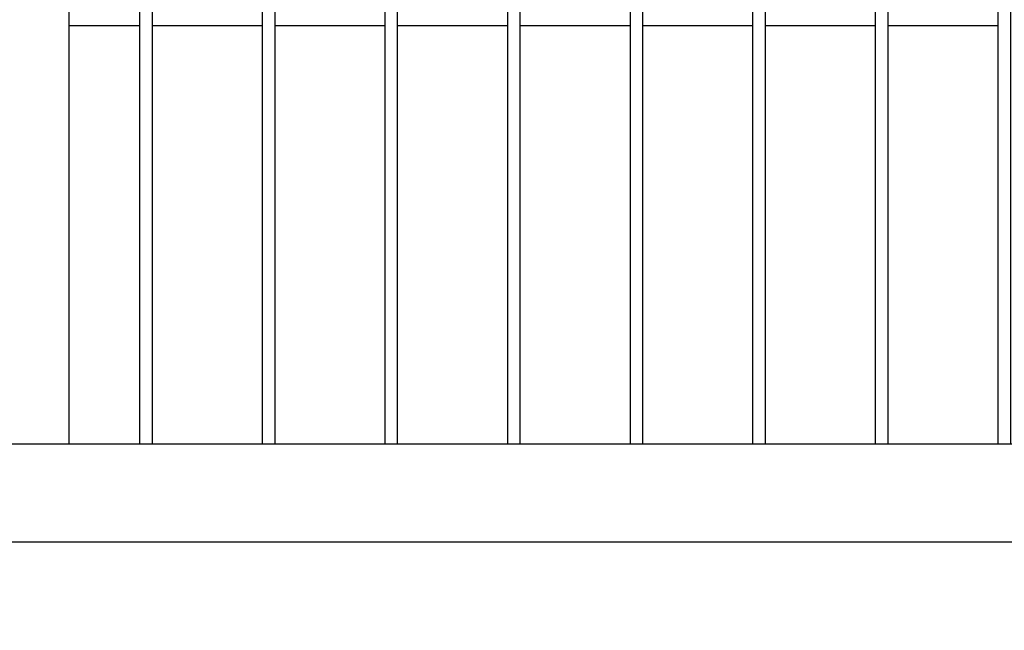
# Model space of a CAD drawing. Header units: inches. Extents: x 1156 to 71303, y -52654 to 51.
# Tile 199 of 217: x 64379 to 64459, y -40847 to -40797. Entities that reach past the tile are written whole.
import ezdxf

# ---------------------------------------------------------------- set-up
doc = ezdxf.new("R2010")
doc.units = ezdxf.units.IN
doc.header["$MEASUREMENT"] = 0
doc.layers.get('0').update_dxf_attribs({"lineweight": 0})
doc.layers.get('Defpoints').update_dxf_attribs({"lineweight": 0})
doc.layers.add('AW OGRODZENIA', color=253, linetype='Continuous')
doc.styles.add('1-200', font='arial.ttf', dxfattribs={"width": 0.75, "height": 35})
doc.dimstyles.new('1-2001-2', dxfattribs={"dimtxt": 35, "dimasz": 10, "dimexe": 15, "dimexo": 10, "dimgap": 0.09, "dimtad": 0, "dimlfac": 0.5, "dimdsep": 46, "dimtxsty": '1-200', "dimblk": 'OBLIQUE', "dimcen": 0.09, "dimadec": 0, "dimazin": 0, "dimtfac": 1, "dimtdec": 4, "dimtix": 1, "dimtofl": 0, "dimtmove": 0, "dimatfit": 3, "dimldrblk": 'OBLIQUE', "dimfxl": 15, "dimfxlon": 1, "dimtvp": 0.7, "dimtolj": 1, "dimtzin": 0, "dimarcsym": 0})

# ---------------------------------------------------------------- blocks, each defined once
blk = doc.blocks.new('_OBLIQUE')
at = {"color": 0, "linetype": 'ByBlock', "lineweight": -2}
for p, q in [((-0.5, -0.5), (0.5, 0.5)), ((0, 0), (0, 0))]:
    blk.add_line(p, q, dxfattribs=at)
blk = doc.blocks.new('*D1616')
at = {"color": 0, "linetype": 'Continuous', "lineweight": -2, "ltscale": 12}
for p, q in [((63863.526, -40916.474), (63863.526, -40946.474)), ((64563.526, -40916.474), (64563.526, -40946.474)), ((63863.526, -40931.474), (64563.526, -40931.474))]:
    blk.add_line(p, q, dxfattribs=at)
at = {"layer": 'Defpoints', "color": 0}
for p in [(63863.526, -40835.275), (64563.526, -40835.275), (64563.526, -40931.474)]:
    blk.add_point(p, dxfattribs=at)
at = {"color": 0, "lineweight": -2, "xscale": 10, "yscale": 10, "zscale": 10, "rotation": 180}
blk.add_blockref('_OBLIQUE', (63863.526, -40931.474), dxfattribs=at)
at = {"color": 0, "lineweight": -2, "xscale": 10, "yscale": 10, "zscale": 10}
blk.add_blockref('_OBLIQUE', (64563.526, -40931.474), dxfattribs=at)
at = {"color": 0, "linetype": 'Continuous', "ltscale": 12, "insert": (64213.526, -40906.459), "char_height": 35, "attachment_point": 5, "style": '1-200'}
blk.add_mtext('\\A1;300', dxfattribs=at)

msp = doc.modelspace()

# ---------------------------------------------------------------- linework, layer by layer
at = {"layer": 'AW OGRODZENIA'}
for p, q in [((64383.026, -40557.913), (64383.026, -40831.913)), ((64388.83, -40797.834), (64383.026, -40797.834)), ((64388.83, -40797.834), (64383.026, -40797.834)), ((64388.83, -40797.834), (64383.026, -40797.834)), ((64388.83, -40797.834), (64383.026, -40797.834)), ((64388.83, -40797.834), (64383.026, -40797.834)), ((64388.83, -40797.834), (64383.026, -40797.834)), ((64388.83, -40797.834), (64383.026, -40797.834)), ((64388.83, -40797.834), (64383.026, -40797.834)), ((64388.83, -40797.834), (64383.026, -40797.834)), ((64388.83, -40797.834), (64383.026, -40797.834)), ((64388.83, -40797.834), (64383.026, -40797.834)), ((64388.83, -40797.834), (64383.026, -40797.834)), ((64388.83, -40797.834), (64383.026, -40797.834)), ((64388.83, -40797.834), (64383.026, -40797.834)), ((64388.83, -40797.834), (64383.026, -40797.834)), ((64388.83, -40797.834), (64383.026, -40797.834)), ((64388.83, -40797.834), (64383.026, -40797.834)), ((64388.83, -40797.834), (64383.026, -40797.834)), ((64388.83, -40797.834), (64383.026, -40797.834)), ((64388.83, -40797.834), (64383.026, -40797.834)), ((64388.83, -40797.834), (64383.026, -40797.834)), ((64388.83, -40797.834), (64383.026, -40797.834)), ((64388.83, -40797.834), (64383.026, -40797.834)), ((64388.83, -40797.834), (64383.026, -40797.834)), ((64388.83, -40797.834), (64383.026, -40797.834)), ((64398.83, -40797.834), (64389.822, -40797.834)), ((64398.83, -40797.834), (64389.822, -40797.834)), ((64398.83, -40797.834), (64389.822, -40797.834)), ((64398.83, -40797.834), (64389.822, -40797.834)), ((64398.83, -40797.834), (64389.822, -40797.834)), ((64398.83, -40797.834), (64389.822, -40797.834)), ((64398.83, -40797.834), (64389.822, -40797.834)), ((64398.83, -40797.834), (64389.822, -40797.834)), ((64398.83, -40797.834), (64389.822, -40797.834)), ((64398.83, -40797.834), (64389.822, -40797.834)), ((64398.83, -40797.834), (64389.822, -40797.834)), ((64398.83, -40797.834), (64389.822, -40797.834)), ((64398.83, -40797.834), (64389.822, -40797.834)), ((64398.83, -40797.834), (64389.822, -40797.834)), ((64398.83, -40797.834), (64389.822, -40797.834)), ((64398.83, -40797.834), (64389.822, -40797.834)), ((64398.83, -40797.834), (64389.822, -40797.834)), ((64398.83, -40797.834), (64389.822, -40797.834)), ((64398.83, -40797.834), (64389.822, -40797.834)), ((64398.83, -40797.834), (64389.822, -40797.834)), ((64398.83, -40797.834), (64389.822, -40797.834)), ((64398.83, -40797.834), (64389.822, -40797.834)), ((64398.83, -40797.834), (64389.822, -40797.834)), ((64398.83, -40797.834), (64389.822, -40797.834)), ((64398.83, -40797.834), (64389.822, -40797.834)), ((64408.83, -40797.834), (64399.822, -40797.834)), ((64408.83, -40797.834), (64399.822, -40797.834)), ((64408.83, -40797.834), (64399.822, -40797.834)), ((64408.83, -40797.834), (64399.822, -40797.834)), ((64408.83, -40797.834), (64399.822, -40797.834)), ((64408.83, -40797.834), (64399.822, -40797.834)), ((64408.83, -40797.834), (64399.822, -40797.834)), ((64408.83, -40797.834), (64399.822, -40797.834)), ((64408.83, -40797.834), (64399.822, -40797.834)), ((64408.83, -40797.834), (64399.822, -40797.834)), ((64408.83, -40797.834), (64399.822, -40797.834)), ((64408.83, -40797.834), (64399.822, -40797.834)), ((64408.83, -40797.834), (64399.822, -40797.834)), ((64408.83, -40797.834), (64399.822, -40797.834)), ((64408.83, -40797.834), (64399.822, -40797.834)), ((64408.83, -40797.834), (64399.822, -40797.834)), ((64408.83, -40797.834), (64399.822, -40797.834)), ((64408.83, -40797.834), (64399.822, -40797.834)), ((64408.83, -40797.834), (64399.822, -40797.834)), ((64408.83, -40797.834), (64399.822, -40797.834)), ((64408.83, -40797.834), (64399.822, -40797.834)), ((64408.83, -40797.834), (64399.822, -40797.834)), ((64408.83, -40797.834), (64399.822, -40797.834)), ((64408.83, -40797.834), (64399.822, -40797.834)), ((64408.83, -40797.834), (64399.822, -40797.834)), ((64418.83, -40797.834), (64409.822, -40797.834)), ((64418.83, -40797.834), (64409.822, -40797.834)), ((64418.83, -40797.834), (64409.822, -40797.834)), ((64418.83, -40797.834), (64409.822, -40797.834)), ((64418.83, -40797.834), (64409.822, -40797.834)), ((64418.83, -40797.834), (64409.822, -40797.834)), ((64418.83, -40797.834), (64409.822, -40797.834)), ((64418.83, -40797.834), (64409.822, -40797.834)), ((64418.83, -40797.834), (64409.822, -40797.834)), ((64418.83, -40797.834), (64409.822, -40797.834)), ((64418.83, -40797.834), (64409.822, -40797.834)), ((64418.83, -40797.834), (64409.822, -40797.834)), ((64418.83, -40797.834), (64409.822, -40797.834)), ((64418.83, -40797.834), (64409.822, -40797.834)), ((64418.83, -40797.834), (64409.822, -40797.834)), ((64418.83, -40797.834), (64409.822, -40797.834)), ((64418.83, -40797.834), (64409.822, -40797.834)), ((64418.83, -40797.834), (64409.822, -40797.834)), ((64418.83, -40797.834), (64409.822, -40797.834)), ((64418.83, -40797.834), (64409.822, -40797.834)), ((64418.83, -40797.834), (64409.822, -40797.834)), ((64418.83, -40797.834), (64409.822, -40797.834)), ((64418.83, -40797.834), (64409.822, -40797.834)), ((64418.83, -40797.834), (64409.822, -40797.834)), ((64418.83, -40797.834), (64409.822, -40797.834)), ((64428.83, -40797.834), (64419.822, -40797.834)), ((64428.83, -40797.834), (64419.822, -40797.834)), ((64428.83, -40797.834), (64419.822, -40797.834)), ((64428.83, -40797.834), (64419.822, -40797.834)), ((64428.83, -40797.834), (64419.822, -40797.834)), ((64428.83, -40797.834), (64419.822, -40797.834)), ((64428.83, -40797.834), (64419.822, -40797.834)), ((64428.83, -40797.834), (64419.822, -40797.834)), ((64428.83, -40797.834), (64419.822, -40797.834)), ((64428.83, -40797.834), (64419.822, -40797.834)), ((64428.83, -40797.834), (64419.822, -40797.834)), ((64428.83, -40797.834), (64419.822, -40797.834)), ((64428.83, -40797.834), (64419.822, -40797.834)), ((64428.83, -40797.834), (64419.822, -40797.834)), ((64428.83, -40797.834), (64419.822, -40797.834)), ((64428.83, -40797.834), (64419.822, -40797.834)), ((64428.83, -40797.834), (64419.822, -40797.834)), ((64428.83, -40797.834), (64419.822, -40797.834)), ((64428.83, -40797.834), (64419.822, -40797.834)), ((64428.83, -40797.834), (64419.822, -40797.834)), ((64428.83, -40797.834), (64419.822, -40797.834)), ((64428.83, -40797.834), (64419.822, -40797.834)), ((64428.83, -40797.834), (64419.822, -40797.834)), ((64428.83, -40797.834), (64419.822, -40797.834)), ((64428.83, -40797.834), (64419.822, -40797.834)), ((64438.83, -40797.834), (64429.822, -40797.834)), ((64438.83, -40797.834), (64429.822, -40797.834)), ((64438.83, -40797.834), (64429.822, -40797.834)), ((64438.83, -40797.834), (64429.822, -40797.834)), ((64438.83, -40797.834), (64429.822, -40797.834)), ((64438.83, -40797.834), (64429.822, -40797.834)), ((64438.83, -40797.834), (64429.822, -40797.834)), ((64438.83, -40797.834), (64429.822, -40797.834)), ((64438.83, -40797.834), (64429.822, -40797.834)), ((64438.83, -40797.834), (64429.822, -40797.834)), ((64438.83, -40797.834), (64429.822, -40797.834)), ((64438.83, -40797.834), (64429.822, -40797.834)), ((64438.83, -40797.834), (64429.822, -40797.834)), ((64438.83, -40797.834), (64429.822, -40797.834)), ((64438.83, -40797.834), (64429.822, -40797.834)), ((64438.83, -40797.834), (64429.822, -40797.834)), ((64438.83, -40797.834), (64429.822, -40797.834)), ((64438.83, -40797.834), (64429.822, -40797.834)), ((64438.83, -40797.834), (64429.822, -40797.834)), ((64438.83, -40797.834), (64429.822, -40797.834)), ((64438.83, -40797.834), (64429.822, -40797.834)), ((64438.83, -40797.834), (64429.822, -40797.834)), ((64438.83, -40797.834), (64429.822, -40797.834)), ((64438.83, -40797.834), (64429.822, -40797.834)), ((64438.83, -40797.834), (64429.822, -40797.834)), ((64448.83, -40797.834), (64439.822, -40797.834)), ((64448.83, -40797.834), (64439.822, -40797.834)), ((64448.83, -40797.834), (64439.822, -40797.834)), ((64448.83, -40797.834), (64439.822, -40797.834)), ((64448.83, -40797.834), (64439.822, -40797.834)), ((64448.83, -40797.834), (64439.822, -40797.834)), ((64448.83, -40797.834), (64439.822, -40797.834)), ((64448.83, -40797.834), (64439.822, -40797.834)), ((64448.83, -40797.834), (64439.822, -40797.834)), ((64448.83, -40797.834), (64439.822, -40797.834)), ((64448.83, -40797.834), (64439.822, -40797.834)), ((64448.83, -40797.834), (64439.822, -40797.834)), ((64448.83, -40797.834), (64439.822, -40797.834)), ((64448.83, -40797.834), (64439.822, -40797.834)), ((64448.83, -40797.834), (64439.822, -40797.834)), ((64448.83, -40797.834), (64439.822, -40797.834)), ((64448.83, -40797.834), (64439.822, -40797.834)), ((64448.83, -40797.834), (64439.822, -40797.834)), ((64448.83, -40797.834), (64439.822, -40797.834)), ((64448.83, -40797.834), (64439.822, -40797.834)), ((64448.83, -40797.834), (64439.822, -40797.834)), ((64448.83, -40797.834), (64439.822, -40797.834)), ((64448.83, -40797.834), (64439.822, -40797.834)), ((64448.83, -40797.834), (64439.822, -40797.834)), ((64448.83, -40797.834), (64439.822, -40797.834)), ((64458.83, -40797.834), (64449.822, -40797.834)), ((64458.83, -40797.834), (64449.822, -40797.834)), ((64458.83, -40797.834), (64449.822, -40797.834)), ((64458.83, -40797.834), (64449.822, -40797.834)), ((64458.83, -40797.834), (64449.822, -40797.834)), ((64458.83, -40797.834), (64449.822, -40797.834)), ((64458.83, -40797.834), (64449.822, -40797.834)), ((64458.83, -40797.834), (64449.822, -40797.834)), ((64458.83, -40797.834), (64449.822, -40797.834)), ((64458.83, -40797.834), (64449.822, -40797.834)), ((64458.83, -40797.834), (64449.822, -40797.834)), ((64458.83, -40797.834), (64449.822, -40797.834)), ((64458.83, -40797.834), (64449.822, -40797.834)), ((64458.83, -40797.834), (64449.822, -40797.834)), ((64458.83, -40797.834), (64449.822, -40797.834)), ((64458.83, -40797.834), (64449.822, -40797.834)), ((64458.83, -40797.834), (64449.822, -40797.834)), ((64458.83, -40797.834), (64449.822, -40797.834)), ((64458.83, -40797.834), (64449.822, -40797.834)), ((64458.83, -40797.834), (64449.822, -40797.834)), ((64458.83, -40797.834), (64449.822, -40797.834)), ((64458.83, -40797.834), (64449.822, -40797.834)), ((64458.83, -40797.834), (64449.822, -40797.834)), ((64458.83, -40797.834), (64449.822, -40797.834)), ((64458.83, -40797.834), (64449.822, -40797.834)), ((64535.526, -40831.913), (64222.526, -40831.913)), ((64543.526, -40839.913), (64222.526, -40839.913))]:
    msp.add_line(p, q, dxfattribs=at)
for points in [[(64388.83, -40557.913), (64389.822, -40557.913), (64389.822, -40831.913), (64388.83, -40831.913)], [(64398.83, -40557.913), (64399.822, -40557.913), (64399.822, -40831.913), (64398.83, -40831.913)], [(64408.83, -40557.913), (64409.822, -40557.913), (64409.822, -40831.913), (64408.83, -40831.913)], [(64418.83, -40557.913), (64419.822, -40557.913), (64419.822, -40831.913), (64418.83, -40831.913)], [(64428.83, -40557.913), (64429.822, -40557.913), (64429.822, -40831.913), (64428.83, -40831.913)], [(64438.83, -40557.913), (64439.822, -40557.913), (64439.822, -40831.913), (64438.83, -40831.913)], [(64448.83, -40557.913), (64449.822, -40557.913), (64449.822, -40831.913), (64448.83, -40831.913)], [(64458.83, -40557.913), (64459.822, -40557.913), (64459.822, -40831.913), (64458.83, -40831.913)]]:
    msp.add_lwpolyline(points, close=True, dxfattribs=at)

# ---------------------------------------------------------------- dimensions: what is measured, and where the dimension line sits
at = {"linetype": 'Continuous', "ltscale": 12}
dim = msp.add_linear_dim(base=(64563.526, -40931.474), p1=(63863.526, -40835.275), p2=(64563.526, -40835.275), text='300', dimstyle='1-2001-2', override={"dimtxt": 35}, dxfattribs=at)
dim.commit()
dim.dimension.update_dxf_attribs({"geometry": '*D1616', "text_midpoint": (64213.526, -40906.459)})

doc.saveas('drawing.dxf')
